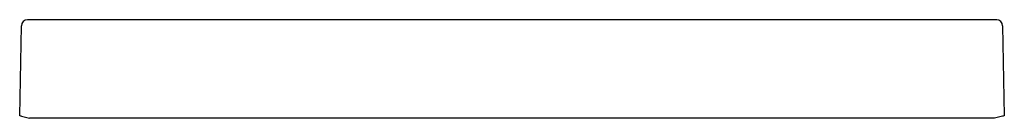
# Model space of a CAD drawing. Header units: millimetres. Extents: x 5359.157 to 5359.955, y 3206.739 to 3206.819.
import ezdxf

# ---------------------------------------------------------------- set-up
doc = ezdxf.new("R2010")
doc.units = ezdxf.units.MM
doc.layers.add('SANINDUSA', color=3, linetype='Continuous')

msp = doc.modelspace()

# ---------------------------------------------------------------- linework, layer by layer
at = {"layer": 'SANINDUSA'}
for p, q in [((5359.15743, 3206.74135), (5359.1588, 3206.81432)), ((5359.94919, 3206.81922), (5359.16441, 3206.81922)), ((5359.94893, 3206.81923), (5359.94831, 3206.81922)), ((5359.95399, 3206.81432), (5359.95536, 3206.74135)), ((5359.15889, 3206.74099), (5359.1654, 3206.73935)), ((5359.9474, 3206.73935), (5359.1654, 3206.73935)), ((5359.9539, 3206.74099), (5359.9474, 3206.73935))]:
    msp.add_line(p, q, dxfattribs=at)
at = {"layer": 'SANINDUSA', "flags": 128}
for points in [[(5359.15889, 3206.74099), (5359.15827, 3206.74114), (5359.15781, 3206.74126), (5359.15753, 3206.74133), (5359.15743, 3206.74135)], [(5359.95536, 3206.74135), (5359.95527, 3206.74133), (5359.95498, 3206.74126), (5359.95452, 3206.74114), (5359.9539, 3206.74099)]]:
    msp.add_lwpolyline(points, dxfattribs=at)
at = {"layer": 'SANINDUSA'}
for centre, start, end in [((5359.1638, 3206.81423), 89.267, 178.92269), ((5359.94899, 3206.81423), 1.07713, 90.73325)]:
    msp.add_arc(centre, 0.005, start, end, dxfattribs=at)
msp.add_open_spline([(5359.16449, 3206.81922), (5359.16449, 3206.81922), (5359.16449, 3206.81922), (5359.16449, 3206.81922), (5359.16428, 3206.81922), (5359.16407, 3206.81922), (5359.16387, 3206.81923)], degree=3, knots=[-0.0000000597, -0.0000000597, -0.0000000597, -0.0000000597, 0, 0, 0, 0.0006228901, 0.0006228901, 0.0006228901, 0.0006228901], dxfattribs=at)

doc.saveas('drawing.dxf')
